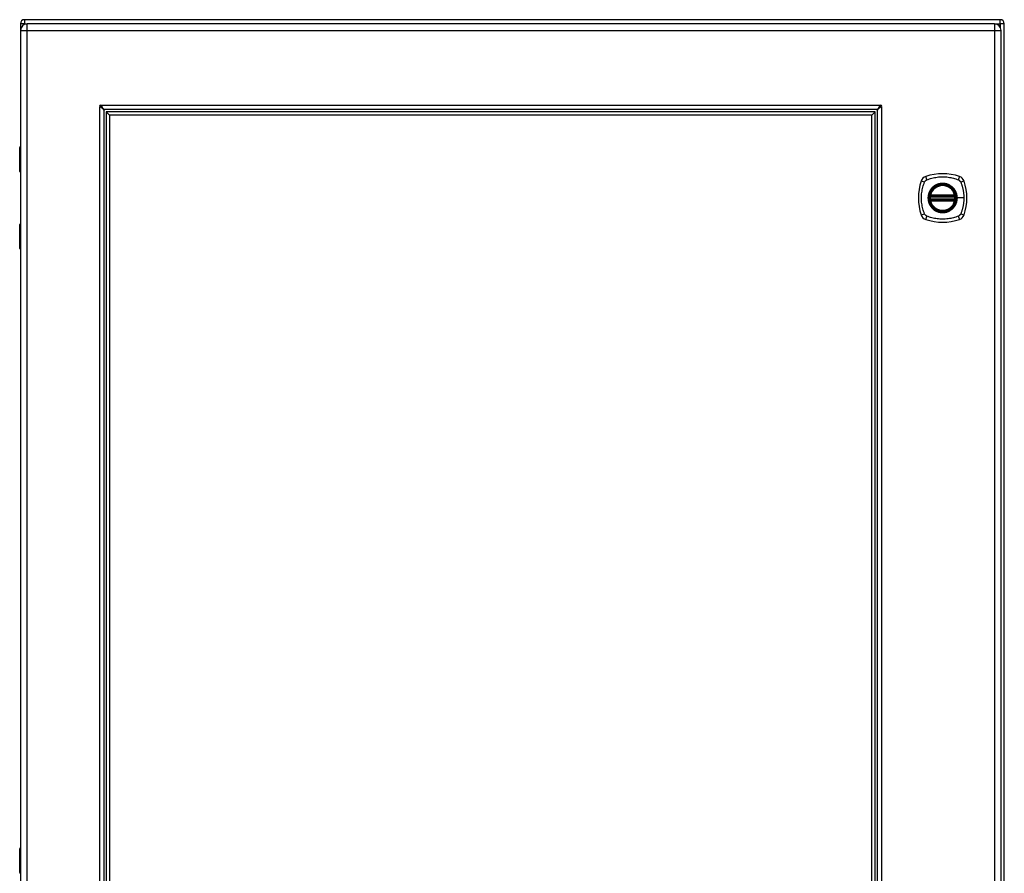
# Model space of a CAD drawing. Header units: inches. Extents: x 23 to 211, y 16 to 130.
# Tile 8 of 11: x 99 to 123, y 83 to 104. Entities that reach past the tile are written whole.
import ezdxf

# ---------------------------------------------------------------- set-up
doc = ezdxf.new("R2010")
doc.units = ezdxf.units.IN
doc.header["$MEASUREMENT"] = 0
doc.layers.add('Visible Edges(ANSI)', color=7, linetype='Continuous', lineweight=25)
doc.layers.add('Visible Tangent Edges(ANSI)', color=7, linetype='Continuous', lineweight=25)

msp = doc.modelspace()

# ---------------------------------------------------------------- linework, layer by layer
at = {"layer": 'Visible Edges(ANSI)'}
for p, q in [((98.711, 103.411), (98.711, 100.411)), ((122.612, 103.51), (98.81, 103.51)), ((122.47, 103.411), (98.874, 103.411)), ((122.711, 43.609), (122.711, 103.411)), ((98.713, 103.25), (98.713, 43.769)), ((122.631, 43.769), (122.631, 103.25)), ((100.744, 101.304), (100.744, 45.715)), ((119.601, 101.322), (100.762, 101.322)), ((100.803, 101.263), (100.881, 101.184)), ((100.803, 101.263), (100.803, 45.756)), ((119.56, 101.263), (100.803, 101.263)), ((100.881, 101.184), (100.881, 45.835)), ((119.481, 101.184), (100.881, 101.184)), ((119.56, 101.263), (119.481, 101.184)), ((119.481, 45.835), (119.481, 101.184)), ((119.56, 45.756), (119.56, 101.263)), ((119.619, 45.715), (119.619, 101.304)), ((98.693, 99.807), (98.693, 100.391)), ((98.713, 99.791), (98.709, 99.791)), ((98.711, 99.791), (98.711, 98.531)), ((120.91, 99.2), (121.503, 99.2)), ((120.914, 99.22), (121.499, 99.22)), ((121.503, 99.122), (120.91, 99.122)), ((121.499, 99.102), (120.914, 99.102)), ((98.693, 97.931), (98.693, 98.515)), ((98.709, 98.531), (98.713, 98.531)), ((98.711, 97.911), (98.711, 83.31)), ((98.693, 82.706), (98.693, 83.29))]:
    msp.add_line(p, q, dxfattribs=at)
at = {"layer": 'Visible Edges(ANSI)', "flags": 128}
for points in [[(100.651, 101.383), (100.65, 101.383), (100.65, 101.383), (100.65, 101.383), (100.65, 101.383), (100.65, 101.383), (100.649, 101.383), (100.649, 101.384), (100.649, 101.384), (100.648, 101.384), (100.648, 101.384), (100.648, 101.384), (100.647, 101.384), (100.647, 101.385), (100.647, 101.385), (100.646, 101.385), (100.646, 101.385), (100.646, 101.385), (100.646, 101.386), (100.645, 101.386), (100.645, 101.386), (100.645, 101.386), (100.645, 101.386), (100.645, 101.386), (100.645, 101.386)], [(100.744, 101.304), (100.743, 101.308), (100.743, 101.311), (100.742, 101.314), (100.741, 101.317), (100.739, 101.321), (100.737, 101.324), (100.734, 101.327), (100.731, 101.33), (100.728, 101.334), (100.725, 101.337), (100.721, 101.34), (100.717, 101.343), (100.712, 101.347), (100.708, 101.35), (100.703, 101.353), (100.698, 101.357), (100.692, 101.36), (100.687, 101.363), (100.681, 101.366), (100.675, 101.37), (100.669, 101.373), (100.663, 101.376), (100.657, 101.379), (100.651, 101.383)], [(100.679, 101.421), (100.679, 101.421), (100.68, 101.421), (100.68, 101.421), (100.68, 101.421), (100.68, 101.42), (100.68, 101.42), (100.68, 101.42), (100.68, 101.42), (100.681, 101.419), (100.681, 101.419), (100.681, 101.419), (100.681, 101.418), (100.682, 101.418), (100.682, 101.418), (100.682, 101.417), (100.682, 101.417), (100.682, 101.417), (100.682, 101.416), (100.683, 101.416), (100.683, 101.416), (100.683, 101.416), (100.683, 101.416), (100.683, 101.415), (100.683, 101.415)], [(100.683, 101.415), (100.686, 101.409), (100.69, 101.403), (100.693, 101.397), (100.696, 101.391), (100.699, 101.385), (100.703, 101.379), (100.706, 101.374), (100.709, 101.368), (100.712, 101.363), (100.716, 101.358), (100.719, 101.354), (100.722, 101.349), (100.726, 101.345), (100.729, 101.341), (100.732, 101.338), (100.735, 101.334), (100.739, 101.332), (100.742, 101.329), (100.745, 101.327), (100.748, 101.325), (100.752, 101.324), (100.755, 101.323), (100.758, 101.322), (100.762, 101.322)], [(119.601, 101.322), (119.604, 101.322), (119.607, 101.323), (119.611, 101.324), (119.614, 101.325), (119.617, 101.327), (119.62, 101.329), (119.624, 101.332), (119.627, 101.334), (119.63, 101.338), (119.633, 101.341), (119.637, 101.345), (119.64, 101.349), (119.643, 101.353), (119.647, 101.358), (119.65, 101.363), (119.653, 101.368), (119.656, 101.374), (119.66, 101.379), (119.663, 101.385), (119.666, 101.391), (119.669, 101.397), (119.673, 101.403), (119.676, 101.409), (119.679, 101.415)], [(119.712, 101.383), (119.706, 101.379), (119.699, 101.376), (119.693, 101.373), (119.687, 101.37), (119.682, 101.366), (119.676, 101.363), (119.67, 101.36), (119.665, 101.357), (119.66, 101.353), (119.655, 101.35), (119.65, 101.347), (119.646, 101.344), (119.642, 101.34), (119.638, 101.337), (119.634, 101.334), (119.631, 101.33), (119.628, 101.327), (119.626, 101.324), (119.624, 101.321), (119.622, 101.317), (119.62, 101.314), (119.619, 101.311), (119.619, 101.308), (119.619, 101.304)], [(119.679, 101.415), (119.679, 101.415), (119.679, 101.416), (119.68, 101.416), (119.68, 101.416), (119.68, 101.416), (119.68, 101.416), (119.68, 101.417), (119.68, 101.417), (119.68, 101.417), (119.681, 101.418), (119.681, 101.418), (119.681, 101.418), (119.681, 101.419), (119.681, 101.419), (119.682, 101.419), (119.682, 101.42), (119.682, 101.42), (119.682, 101.42), (119.682, 101.42), (119.683, 101.421), (119.683, 101.421), (119.683, 101.421), (119.683, 101.421), (119.683, 101.421)], [(119.718, 101.386), (119.718, 101.386), (119.717, 101.386), (119.717, 101.386), (119.717, 101.386), (119.717, 101.386), (119.717, 101.386), (119.716, 101.385), (119.716, 101.385), (119.716, 101.385), (119.716, 101.385), (119.715, 101.385), (119.715, 101.384), (119.715, 101.384), (119.714, 101.384), (119.714, 101.384), (119.714, 101.384), (119.713, 101.384), (119.713, 101.383), (119.713, 101.383), (119.713, 101.383), (119.712, 101.383), (119.712, 101.383), (119.712, 101.383), (119.712, 101.383)], [(120.898, 99.214), (120.898, 99.214), (120.898, 99.214), (120.898, 99.214), (120.898, 99.213), (120.898, 99.213), (120.898, 99.212), (120.898, 99.212), (120.898, 99.211), (120.898, 99.21), (120.897, 99.209), (120.897, 99.208), (120.897, 99.207), (120.897, 99.206), (120.897, 99.205), (120.897, 99.203), (120.896, 99.202), (120.896, 99.201), (120.896, 99.199), (120.896, 99.198), (120.896, 99.196), (120.895, 99.195), (120.895, 99.193), (120.895, 99.191), (120.895, 99.19)], [(121.518, 99.19), (121.518, 99.191), (121.518, 99.193), (121.518, 99.195), (121.518, 99.196), (121.518, 99.198), (121.517, 99.199), (121.517, 99.201), (121.517, 99.202), (121.517, 99.203), (121.517, 99.205), (121.516, 99.206), (121.516, 99.207), (121.516, 99.208), (121.516, 99.209), (121.516, 99.21), (121.516, 99.211), (121.516, 99.212), (121.515, 99.212), (121.515, 99.213), (121.515, 99.213), (121.515, 99.214), (121.515, 99.214), (121.515, 99.214), (121.515, 99.214)], [(120.895, 99.132), (120.895, 99.131), (120.895, 99.129), (120.895, 99.128), (120.896, 99.126), (120.896, 99.125), (120.896, 99.123), (120.896, 99.122), (120.896, 99.12), (120.897, 99.119), (120.897, 99.118), (120.897, 99.116), (120.897, 99.115), (120.897, 99.114), (120.897, 99.113), (120.898, 99.112), (120.898, 99.111), (120.898, 99.11), (120.898, 99.11), (120.898, 99.109), (120.898, 99.109), (120.898, 99.108), (120.898, 99.108), (120.898, 99.108), (120.898, 99.108)], [(121.515, 99.108), (121.515, 99.108), (121.515, 99.108), (121.515, 99.108), (121.515, 99.109), (121.515, 99.109), (121.515, 99.11), (121.516, 99.11), (121.516, 99.111), (121.516, 99.112), (121.516, 99.113), (121.516, 99.114), (121.516, 99.115), (121.516, 99.116), (121.517, 99.118), (121.517, 99.119), (121.517, 99.12), (121.517, 99.122), (121.517, 99.123), (121.518, 99.125), (121.518, 99.126), (121.518, 99.128), (121.518, 99.129), (121.518, 99.131), (121.518, 99.132)]]:
    msp.add_lwpolyline(points, dxfattribs=at)
at = {"layer": 'Visible Edges(ANSI)'}
for radius in [0.32, 0.315]:
    msp.add_circle((121.207, 99.161), radius, dxfattribs=at)
for centre, radius, start, end in [((98.81, 103.411), 0.099, 90, 180), ((98.874, 103.25), 0.161, 90, 180), ((122.47, 103.25), 0.161, 0, 90), ((122.612, 103.411), 0.099, 0, 90), ((100.665, 101.4), 0.025, 56.132, 213.868), ((100.707, 101.359), 0.031, 108.3354, 162.9462), ((119.655, 101.359), 0.031, 17.0538, 71.6646), ((119.697, 101.4), 0.025, 326.132, 123.868), ((100.794, 101.272), 0.105, 132.8394, 137.1606), ((100.794, 101.272), 0.05, 90, 180), ((119.569, 101.272), 0.05, 0, 90), ((119.569, 101.272), 0.105, 42.8394, 47.1606), ((98.713, 100.391), 0.0197, 90.5386, 180), ((98.709, 99.807), 0.0157, 180, 270), ((120.852, 99.516), 0.177, 108.7722, 161.2278), ((121.207, 98.472), 1.28, 71.2278, 108.7722), ((121.561, 99.516), 0.177, 18.7722, 71.2278), ((121.896, 99.161), 1.28, 161.2278, 198.7722), ((121.207, 99.161), 0.313, 13.6344, 166.3656), ((120.518, 99.161), 1.28, 341.2278, 18.7722), ((121.207, 99.161), 0.313, 166.3656, 170.216), ((120.91, 99.212), 0.0118, 170.216, 270), ((120.914, 99.232), 0.0118, 166.3656, 270), ((121.499, 99.232), 0.0118, 270, 13.6344), ((121.503, 99.212), 0.0118, 270, 9.784), ((121.207, 99.161), 0.313, 9.784, 13.6344), ((121.207, 99.161), 0.313, 174.7499, 185.2501), ((120.91, 99.11), 0.0118, 90, 189.784), ((121.207, 99.161), 0.313, 189.784, 193.6344), ((120.914, 99.09), 0.0118, 90, 193.6344), ((121.207, 99.161), 0.313, 193.6344, 346.3656), ((121.499, 99.09), 0.0118, 346.3656, 90), ((121.503, 99.11), 0.0118, 350.216, 90), ((121.207, 99.161), 0.313, 346.3656, 350.216), ((121.207, 99.161), 0.313, 354.7499, 5.2501), ((120.852, 98.806), 0.177, 198.7722, 251.2278), ((121.561, 98.806), 0.177, 288.7722, 341.2278), ((98.709, 98.515), 0.0157, 90, 180), ((121.207, 99.85), 1.28, 251.2278, 288.7722), ((98.713, 97.931), 0.0197, 180, 269.4614), ((98.713, 83.29), 0.0197, 90.5386, 180), ((98.709, 82.706), 0.0157, 180, 270)]:
    msp.add_arc(centre, radius, start, end, dxfattribs=at)
at = {"layer": 'Visible Tangent Edges(ANSI)'}
for p, q in [((98.81, 103.411), (98.711, 103.411)), ((98.81, 103.51), (98.81, 103.411)), ((98.81, 103.411), (98.861, 103.411)), ((98.81, 103.398), (98.81, 103.411)), ((98.874, 103.25), (98.874, 103.411)), ((122.47, 103.411), (122.47, 103.25)), ((122.482, 103.411), (122.612, 103.411)), ((122.612, 103.411), (122.612, 103.51)), ((122.612, 103.411), (122.612, 103.325)), ((122.711, 103.411), (122.612, 103.411)), ((98.713, 103.25), (98.874, 103.25)), ((98.874, 103.25), (122.47, 103.25)), ((98.874, 43.769), (98.874, 103.25)), ((122.47, 103.25), (122.47, 43.769)), ((122.47, 103.25), (122.631, 103.25)), ((100.645, 45.633), (100.645, 101.386)), ((100.679, 101.421), (119.683, 101.421)), ((119.718, 101.386), (119.718, 45.633)), ((98.713, 100.391), (98.693, 100.391)), ((98.693, 99.807), (98.713, 99.807)), ((120.904, 99.213), (120.898, 99.214)), ((120.902, 99.235), (120.914, 99.232)), ((120.91, 99.2), (120.91, 99.211)), ((120.914, 99.22), (120.914, 99.232)), ((121.499, 99.232), (120.914, 99.232)), ((120.914, 99.21), (120.914, 99.22)), ((120.914, 99.21), (121.499, 99.21)), ((121.499, 99.232), (121.511, 99.235)), ((121.499, 99.232), (121.499, 99.22)), ((121.499, 99.22), (121.499, 99.21)), ((121.503, 99.211), (121.503, 99.2)), ((121.515, 99.214), (121.509, 99.213)), ((120.895, 99.19), (120.907, 99.189)), ((120.895, 99.132), (120.907, 99.134)), ((120.898, 99.108), (120.904, 99.109)), ((120.914, 99.09), (120.902, 99.087)), ((120.907, 99.189), (121.507, 99.189)), ((121.507, 99.134), (120.907, 99.134)), ((120.91, 99.112), (120.91, 99.122)), ((120.914, 99.102), (120.914, 99.112)), ((121.499, 99.112), (120.914, 99.112)), ((120.914, 99.09), (120.914, 99.102)), ((120.914, 99.09), (121.499, 99.09)), ((121.499, 99.112), (121.499, 99.102)), ((121.499, 99.102), (121.499, 99.09)), ((121.511, 99.087), (121.499, 99.09)), ((121.503, 99.122), (121.503, 99.112)), ((121.507, 99.189), (121.518, 99.19)), ((121.507, 99.134), (121.518, 99.132)), ((121.509, 99.109), (121.515, 99.108)), ((121.559, 99.161), (121.564, 99.161)), ((121.723, 99.161), (121.564, 99.161)), ((98.713, 98.515), (98.693, 98.515)), ((98.693, 97.931), (98.713, 97.931)), ((98.713, 83.29), (98.693, 83.29)), ((98.693, 82.706), (98.713, 82.706))]:
    msp.add_line(p, q, dxfattribs=at)
at = {"layer": 'Visible Tangent Edges(ANSI)', "flags": 128}
for points in [[(98.713, 100.176), (98.711, 100.176), (98.709, 100.174), (98.708, 100.173), (98.707, 100.171), (98.705, 100.169), (98.704, 100.166), (98.704, 100.163), (98.703, 100.16), (98.702, 100.156), (98.702, 100.153), (98.702, 100.149), (98.702, 100.145), (98.702, 100.142), (98.702, 100.138), (98.702, 100.134), (98.703, 100.131), (98.704, 100.128), (98.704, 100.125), (98.705, 100.122), (98.707, 100.12), (98.708, 100.118), (98.709, 100.116), (98.711, 100.115), (98.713, 100.114)], [(98.713, 100.134), (98.712, 100.135), (98.712, 100.136), (98.712, 100.137), (98.712, 100.138), (98.712, 100.139), (98.712, 100.139), (98.711, 100.14), (98.711, 100.141), (98.711, 100.142), (98.711, 100.143), (98.711, 100.144), (98.711, 100.145), (98.711, 100.146), (98.711, 100.147), (98.711, 100.148), (98.711, 100.149), (98.711, 100.15), (98.712, 100.151), (98.712, 100.152), (98.712, 100.153), (98.712, 100.154), (98.712, 100.155), (98.712, 100.156), (98.713, 100.157)], [(120.818, 99.601), (120.852, 99.615), (120.883, 99.625), (120.914, 99.635), (120.946, 99.644), (120.978, 99.651), (121.01, 99.658), (121.042, 99.664), (121.075, 99.669), (121.108, 99.673), (121.14, 99.675), (121.173, 99.677), (121.206, 99.678), (121.24, 99.677), (121.272, 99.676), (121.305, 99.673), (121.338, 99.669), (121.371, 99.664), (121.403, 99.658), (121.435, 99.652), (121.468, 99.644), (121.499, 99.635), (121.531, 99.625), (121.562, 99.615), (121.595, 99.601)], [(120.767, 98.773), (120.753, 98.806), (120.742, 98.837), (120.733, 98.868), (120.724, 98.9), (120.716, 98.932), (120.709, 98.964), (120.704, 98.997), (120.699, 99.029), (120.695, 99.062), (120.692, 99.095), (120.691, 99.128), (120.69, 99.161), (120.691, 99.194), (120.692, 99.227), (120.695, 99.26), (120.699, 99.293), (120.704, 99.325), (120.709, 99.358), (120.716, 99.39), (120.724, 99.422), (120.733, 99.454), (120.742, 99.485), (120.753, 99.516), (120.767, 99.55)], [(120.767, 99.55), (120.768, 99.552), (120.77, 99.555), (120.771, 99.558), (120.773, 99.561), (120.774, 99.563), (120.776, 99.566), (120.778, 99.568), (120.78, 99.571), (120.782, 99.573), (120.784, 99.575), (120.786, 99.578), (120.788, 99.58), (120.79, 99.582), (120.792, 99.584), (120.795, 99.586), (120.797, 99.588), (120.8, 99.59), (120.802, 99.592), (120.805, 99.593), (120.807, 99.595), (120.81, 99.597), (120.813, 99.598), (120.815, 99.6), (120.818, 99.601)], [(121.559, 99.161), (121.547, 99.07), (121.512, 98.985), (121.456, 98.912), (121.383, 98.856), (121.298, 98.821), (121.206, 98.809), (121.115, 98.821), (121.03, 98.856), (120.957, 98.912), (120.902, 98.985), (120.866, 99.07), (120.855, 99.161), (120.867, 99.253), (120.902, 99.338), (120.958, 99.411), (121.03, 99.466), (121.115, 99.501), (121.207, 99.513), (121.298, 99.501), (121.383, 99.466), (121.456, 99.41), (121.512, 99.337), (121.547, 99.252), (121.559, 99.161)], [(120.979, 99.436), (120.977, 99.434), (120.975, 99.432), (120.973, 99.43), (120.971, 99.428), (120.969, 99.427), (120.967, 99.425), (120.964, 99.423), (120.962, 99.421), (120.96, 99.419), (120.958, 99.417), (120.956, 99.415), (120.954, 99.413), (120.953, 99.411), (120.951, 99.409), (120.949, 99.407), (120.947, 99.405), (120.945, 99.403), (120.943, 99.401), (120.941, 99.399), (120.939, 99.397), (120.937, 99.395), (120.936, 99.393), (120.934, 99.391), (120.932, 99.389)], [(121.434, 99.436), (121.418, 99.448), (121.401, 99.46), (121.384, 99.471), (121.365, 99.48), (121.347, 99.489), (121.328, 99.497), (121.308, 99.503), (121.288, 99.508), (121.268, 99.513), (121.248, 99.516), (121.227, 99.517), (121.207, 99.518), (121.186, 99.517), (121.165, 99.516), (121.145, 99.513), (121.125, 99.508), (121.105, 99.503), (121.085, 99.497), (121.066, 99.489), (121.048, 99.48), (121.03, 99.471), (121.012, 99.46), (120.995, 99.448), (120.979, 99.436)], [(121.481, 99.389), (121.479, 99.391), (121.478, 99.393), (121.476, 99.395), (121.474, 99.397), (121.472, 99.399), (121.47, 99.401), (121.468, 99.403), (121.467, 99.405), (121.465, 99.407), (121.463, 99.409), (121.461, 99.411), (121.459, 99.413), (121.457, 99.415), (121.455, 99.417), (121.453, 99.419), (121.451, 99.421), (121.449, 99.423), (121.447, 99.425), (121.445, 99.427), (121.443, 99.428), (121.441, 99.43), (121.438, 99.432), (121.436, 99.434), (121.434, 99.436)], [(121.595, 99.601), (121.597, 99.6), (121.598, 99.6), (121.599, 99.599), (121.601, 99.598), (121.602, 99.598), (121.603, 99.597), (121.605, 99.596), (121.606, 99.595), (121.607, 99.594), (121.609, 99.594), (121.61, 99.593), (121.611, 99.592), (121.613, 99.591), (121.614, 99.59), (121.615, 99.589), (121.616, 99.588), (121.617, 99.587), (121.619, 99.586), (121.62, 99.585), (121.621, 99.584), (121.622, 99.583), (121.623, 99.582), (121.624, 99.581), (121.625, 99.58)], [(121.625, 99.58), (121.627, 99.579), (121.628, 99.578), (121.629, 99.577), (121.63, 99.575), (121.631, 99.574), (121.632, 99.573), (121.633, 99.572), (121.634, 99.571), (121.635, 99.569), (121.635, 99.568), (121.636, 99.567), (121.637, 99.566), (121.638, 99.564), (121.639, 99.563), (121.64, 99.562), (121.641, 99.561), (121.641, 99.559), (121.642, 99.558), (121.643, 99.557), (121.644, 99.555), (121.645, 99.554), (121.645, 99.552), (121.646, 99.551), (121.647, 99.55)], [(121.647, 99.55), (121.655, 99.532), (121.66, 99.516), (121.666, 99.501), (121.671, 99.485), (121.676, 99.469), (121.681, 99.454), (121.685, 99.438), (121.689, 99.422), (121.693, 99.406), (121.697, 99.39), (121.701, 99.374), (121.704, 99.358), (121.707, 99.342), (121.71, 99.325), (121.712, 99.309), (121.715, 99.293), (121.717, 99.276), (121.718, 99.26), (121.72, 99.244), (121.721, 99.227), (121.722, 99.211), (121.723, 99.194), (121.723, 99.178), (121.723, 99.161)], [(120.932, 99.389), (120.919, 99.373), (120.908, 99.356), (120.897, 99.338), (120.887, 99.32), (120.879, 99.301), (120.871, 99.282), (120.865, 99.263), (120.859, 99.243), (120.855, 99.222), (120.852, 99.202), (120.85, 99.182), (120.85, 99.161), (120.85, 99.14), (120.852, 99.12), (120.855, 99.1), (120.859, 99.079), (120.865, 99.06), (120.871, 99.04), (120.879, 99.021), (120.887, 99.002), (120.897, 98.984), (120.908, 98.966), (120.919, 98.95), (120.932, 98.934)], [(120.902, 99.235), (120.902, 99.234), (120.902, 99.233), (120.902, 99.232), (120.902, 99.231), (120.902, 99.23), (120.902, 99.229), (120.901, 99.228), (120.901, 99.227), (120.901, 99.226), (120.901, 99.225), (120.901, 99.224), (120.901, 99.224), (120.901, 99.223), (120.902, 99.222), (120.902, 99.221), (120.902, 99.22), (120.902, 99.219), (120.902, 99.218), (120.902, 99.217), (120.903, 99.216), (120.903, 99.216), (120.903, 99.215), (120.904, 99.214), (120.904, 99.213)], [(120.904, 99.213), (120.904, 99.213), (120.905, 99.213), (120.905, 99.213), (120.905, 99.213), (120.905, 99.212), (120.905, 99.212), (120.906, 99.212), (120.906, 99.212), (120.906, 99.212), (120.906, 99.212), (120.907, 99.212), (120.907, 99.212), (120.907, 99.211), (120.907, 99.211), (120.908, 99.211), (120.908, 99.211), (120.908, 99.211), (120.908, 99.211), (120.909, 99.211), (120.909, 99.211), (120.909, 99.211), (120.909, 99.211), (120.91, 99.211), (120.91, 99.211)], [(120.907, 99.189), (120.907, 99.189), (120.907, 99.19), (120.907, 99.191), (120.907, 99.192), (120.908, 99.192), (120.908, 99.193), (120.908, 99.194), (120.908, 99.195), (120.908, 99.195), (120.908, 99.196), (120.909, 99.196), (120.909, 99.197), (120.909, 99.198), (120.909, 99.198), (120.909, 99.198), (120.909, 99.199), (120.909, 99.199), (120.91, 99.2), (120.91, 99.2), (120.91, 99.2), (120.91, 99.2), (120.91, 99.2), (120.91, 99.2), (120.91, 99.2)], [(120.91, 99.211), (120.91, 99.211), (120.91, 99.211), (120.91, 99.211), (120.911, 99.211), (120.911, 99.21), (120.911, 99.21), (120.911, 99.21), (120.911, 99.21), (120.911, 99.21), (120.912, 99.21), (120.912, 99.21), (120.912, 99.21), (120.912, 99.21), (120.912, 99.21), (120.912, 99.21), (120.913, 99.21), (120.913, 99.21), (120.913, 99.21), (120.913, 99.21), (120.913, 99.21), (120.913, 99.21), (120.914, 99.21), (120.914, 99.21), (120.914, 99.21)], [(121.564, 99.161), (121.563, 99.171), (121.563, 99.182), (121.562, 99.192), (121.561, 99.202), (121.56, 99.212), (121.558, 99.223), (121.556, 99.233), (121.554, 99.243), (121.552, 99.253), (121.549, 99.263), (121.546, 99.272), (121.542, 99.282), (121.539, 99.292), (121.535, 99.301), (121.531, 99.311), (121.526, 99.32), (121.521, 99.329), (121.516, 99.338), (121.511, 99.347), (121.506, 99.356), (121.5, 99.364), (121.494, 99.373), (121.488, 99.381), (121.481, 99.389)], [(121.499, 99.21), (121.5, 99.21), (121.5, 99.21), (121.5, 99.21), (121.5, 99.21), (121.5, 99.21), (121.5, 99.21), (121.501, 99.21), (121.501, 99.21), (121.501, 99.21), (121.501, 99.21), (121.501, 99.21), (121.501, 99.21), (121.502, 99.21), (121.502, 99.21), (121.502, 99.21), (121.502, 99.21), (121.502, 99.21), (121.502, 99.21), (121.503, 99.21), (121.503, 99.211), (121.503, 99.211), (121.503, 99.211), (121.503, 99.211), (121.503, 99.211)], [(121.503, 99.211), (121.504, 99.211), (121.504, 99.211), (121.504, 99.211), (121.505, 99.211), (121.505, 99.211), (121.505, 99.211), (121.505, 99.211), (121.506, 99.211), (121.506, 99.211), (121.506, 99.211), (121.506, 99.211), (121.507, 99.212), (121.507, 99.212), (121.507, 99.212), (121.507, 99.212), (121.507, 99.212), (121.508, 99.212), (121.508, 99.212), (121.508, 99.212), (121.508, 99.213), (121.509, 99.213), (121.509, 99.213), (121.509, 99.213), (121.509, 99.213)], [(121.503, 99.2), (121.503, 99.2), (121.504, 99.2), (121.504, 99.2), (121.504, 99.2), (121.504, 99.2), (121.504, 99.2), (121.504, 99.199), (121.504, 99.199), (121.504, 99.198), (121.504, 99.198), (121.504, 99.198), (121.505, 99.197), (121.505, 99.196), (121.505, 99.196), (121.505, 99.195), (121.505, 99.195), (121.505, 99.194), (121.506, 99.193), (121.506, 99.192), (121.506, 99.192), (121.506, 99.191), (121.506, 99.19), (121.506, 99.189), (121.507, 99.189)], [(121.509, 99.213), (121.51, 99.214), (121.51, 99.215), (121.51, 99.216), (121.511, 99.216), (121.511, 99.217), (121.511, 99.218), (121.511, 99.219), (121.511, 99.22), (121.512, 99.221), (121.512, 99.222), (121.512, 99.223), (121.512, 99.224), (121.512, 99.224), (121.512, 99.225), (121.512, 99.226), (121.512, 99.227), (121.512, 99.228), (121.512, 99.229), (121.512, 99.23), (121.512, 99.231), (121.511, 99.232), (121.511, 99.233), (121.511, 99.234), (121.511, 99.235)], [(120.904, 99.109), (120.904, 99.108), (120.903, 99.107), (120.903, 99.107), (120.903, 99.106), (120.902, 99.105), (120.902, 99.104), (120.902, 99.103), (120.902, 99.102), (120.902, 99.101), (120.902, 99.101), (120.901, 99.1), (120.901, 99.099), (120.901, 99.098), (120.901, 99.097), (120.901, 99.096), (120.901, 99.095), (120.901, 99.094), (120.902, 99.093), (120.902, 99.092), (120.902, 99.091), (120.902, 99.09), (120.902, 99.089), (120.902, 99.088), (120.902, 99.087)], [(120.91, 99.112), (120.91, 99.112), (120.909, 99.112), (120.909, 99.111), (120.909, 99.111), (120.909, 99.111), (120.908, 99.111), (120.908, 99.111), (120.908, 99.111), (120.908, 99.111), (120.907, 99.111), (120.907, 99.111), (120.907, 99.111), (120.907, 99.111), (120.906, 99.11), (120.906, 99.11), (120.906, 99.11), (120.906, 99.11), (120.905, 99.11), (120.905, 99.11), (120.905, 99.11), (120.905, 99.109), (120.905, 99.109), (120.904, 99.109), (120.904, 99.109)], [(120.91, 99.122), (120.91, 99.122), (120.91, 99.122), (120.91, 99.122), (120.91, 99.122), (120.91, 99.122), (120.91, 99.123), (120.909, 99.123), (120.909, 99.123), (120.909, 99.124), (120.909, 99.124), (120.909, 99.125), (120.909, 99.125), (120.909, 99.126), (120.908, 99.126), (120.908, 99.127), (120.908, 99.128), (120.908, 99.128), (120.908, 99.129), (120.908, 99.13), (120.907, 99.131), (120.907, 99.131), (120.907, 99.132), (120.907, 99.133), (120.907, 99.134)], [(120.914, 99.112), (120.914, 99.112), (120.914, 99.112), (120.913, 99.112), (120.913, 99.112), (120.913, 99.112), (120.913, 99.112), (120.913, 99.112), (120.913, 99.112), (120.912, 99.112), (120.912, 99.112), (120.912, 99.112), (120.912, 99.112), (120.912, 99.112), (120.912, 99.112), (120.911, 99.112), (120.911, 99.112), (120.911, 99.112), (120.911, 99.112), (120.911, 99.112), (120.911, 99.112), (120.91, 99.112), (120.91, 99.112), (120.91, 99.112), (120.91, 99.112)], [(121.481, 98.934), (121.488, 98.942), (121.494, 98.95), (121.5, 98.958), (121.506, 98.967), (121.511, 98.975), (121.516, 98.984), (121.521, 98.993), (121.526, 99.002), (121.531, 99.012), (121.535, 99.021), (121.539, 99.031), (121.542, 99.04), (121.546, 99.05), (121.549, 99.06), (121.552, 99.07), (121.554, 99.08), (121.556, 99.09), (121.558, 99.1), (121.56, 99.11), (121.561, 99.12), (121.562, 99.13), (121.563, 99.141), (121.563, 99.151), (121.564, 99.161)], [(121.503, 99.112), (121.503, 99.112), (121.503, 99.112), (121.503, 99.112), (121.503, 99.112), (121.503, 99.112), (121.502, 99.112), (121.502, 99.112), (121.502, 99.112), (121.502, 99.112), (121.502, 99.112), (121.502, 99.112), (121.501, 99.112), (121.501, 99.112), (121.501, 99.112), (121.501, 99.112), (121.501, 99.112), (121.501, 99.112), (121.5, 99.112), (121.5, 99.112), (121.5, 99.112), (121.5, 99.112), (121.5, 99.112), (121.5, 99.112), (121.499, 99.112)], [(121.507, 99.134), (121.506, 99.133), (121.506, 99.132), (121.506, 99.131), (121.506, 99.131), (121.506, 99.13), (121.506, 99.129), (121.505, 99.128), (121.505, 99.128), (121.505, 99.127), (121.505, 99.126), (121.505, 99.126), (121.505, 99.125), (121.504, 99.125), (121.504, 99.124), (121.504, 99.124), (121.504, 99.123), (121.504, 99.123), (121.504, 99.123), (121.504, 99.122), (121.504, 99.122), (121.504, 99.122), (121.504, 99.122), (121.503, 99.122), (121.503, 99.122)], [(121.509, 99.109), (121.509, 99.109), (121.509, 99.109), (121.509, 99.109), (121.508, 99.11), (121.508, 99.11), (121.508, 99.11), (121.508, 99.11), (121.507, 99.11), (121.507, 99.11), (121.507, 99.11), (121.507, 99.111), (121.507, 99.111), (121.506, 99.111), (121.506, 99.111), (121.506, 99.111), (121.506, 99.111), (121.505, 99.111), (121.505, 99.111), (121.505, 99.111), (121.505, 99.111), (121.504, 99.111), (121.504, 99.112), (121.504, 99.112), (121.503, 99.112)], [(121.511, 99.087), (121.511, 99.088), (121.511, 99.089), (121.511, 99.09), (121.512, 99.091), (121.512, 99.092), (121.512, 99.093), (121.512, 99.094), (121.512, 99.095), (121.512, 99.096), (121.512, 99.097), (121.512, 99.098), (121.512, 99.099), (121.512, 99.1), (121.512, 99.101), (121.512, 99.101), (121.511, 99.102), (121.511, 99.103), (121.511, 99.104), (121.511, 99.105), (121.511, 99.106), (121.51, 99.107), (121.51, 99.107), (121.51, 99.108), (121.509, 99.109)], [(121.723, 99.161), (121.723, 99.145), (121.723, 99.128), (121.722, 99.112), (121.721, 99.095), (121.72, 99.079), (121.718, 99.062), (121.717, 99.046), (121.715, 99.029), (121.712, 99.013), (121.71, 98.997), (121.707, 98.981), (121.704, 98.964), (121.701, 98.948), (121.697, 98.932), (121.693, 98.916), (121.689, 98.9), (121.685, 98.884), (121.681, 98.869), (121.676, 98.853), (121.671, 98.837), (121.666, 98.822), (121.66, 98.806), (121.655, 98.791), (121.647, 98.773)], [(120.818, 98.721), (120.815, 98.723), (120.813, 98.724), (120.81, 98.725), (120.807, 98.727), (120.805, 98.729), (120.802, 98.73), (120.8, 98.732), (120.797, 98.734), (120.795, 98.736), (120.792, 98.738), (120.79, 98.74), (120.788, 98.742), (120.786, 98.745), (120.784, 98.747), (120.782, 98.749), (120.78, 98.752), (120.778, 98.754), (120.776, 98.756), (120.774, 98.759), (120.773, 98.762), (120.771, 98.764), (120.77, 98.767), (120.768, 98.77), (120.767, 98.773)], [(121.595, 98.721), (121.562, 98.707), (121.531, 98.697), (121.499, 98.687), (121.468, 98.678), (121.435, 98.671), (121.403, 98.664), (121.371, 98.658), (121.338, 98.653), (121.305, 98.649), (121.272, 98.647), (121.24, 98.645), (121.206, 98.645), (121.173, 98.645), (121.14, 98.647), (121.108, 98.649), (121.075, 98.653), (121.042, 98.658), (121.01, 98.664), (120.978, 98.671), (120.946, 98.679), (120.914, 98.687), (120.883, 98.697), (120.852, 98.707), (120.818, 98.721)], [(120.932, 98.934), (120.934, 98.931), (120.936, 98.929), (120.937, 98.927), (120.939, 98.925), (120.941, 98.923), (120.943, 98.921), (120.945, 98.919), (120.947, 98.917), (120.949, 98.915), (120.951, 98.913), (120.953, 98.911), (120.954, 98.909), (120.956, 98.907), (120.958, 98.905), (120.96, 98.903), (120.962, 98.901), (120.964, 98.899), (120.967, 98.897), (120.969, 98.896), (120.971, 98.894), (120.973, 98.892), (120.975, 98.89), (120.977, 98.888), (120.979, 98.886)], [(120.979, 98.886), (120.995, 98.874), (121.012, 98.862), (121.03, 98.851), (121.048, 98.842), (121.067, 98.833), (121.086, 98.826), (121.105, 98.819), (121.125, 98.814), (121.145, 98.81), (121.165, 98.807), (121.186, 98.805), (121.207, 98.804), (121.227, 98.805), (121.248, 98.807), (121.268, 98.81), (121.288, 98.814), (121.308, 98.819), (121.328, 98.826), (121.347, 98.833), (121.366, 98.842), (121.384, 98.851), (121.401, 98.862), (121.418, 98.874), (121.434, 98.886)], [(121.434, 98.886), (121.436, 98.888), (121.438, 98.89), (121.441, 98.892), (121.443, 98.894), (121.445, 98.896), (121.447, 98.897), (121.449, 98.899), (121.451, 98.901), (121.453, 98.903), (121.455, 98.905), (121.457, 98.907), (121.459, 98.909), (121.461, 98.911), (121.463, 98.913), (121.465, 98.915), (121.467, 98.917), (121.468, 98.919), (121.47, 98.921), (121.472, 98.923), (121.474, 98.925), (121.476, 98.927), (121.478, 98.929), (121.479, 98.931), (121.481, 98.934)], [(121.647, 98.773), (121.645, 98.77), (121.644, 98.767), (121.642, 98.764), (121.641, 98.762), (121.639, 98.759), (121.637, 98.757), (121.636, 98.754), (121.634, 98.752), (121.632, 98.749), (121.63, 98.747), (121.628, 98.745), (121.625, 98.742), (121.623, 98.74), (121.621, 98.738), (121.619, 98.736), (121.616, 98.734), (121.614, 98.732), (121.611, 98.731), (121.609, 98.729), (121.606, 98.727), (121.603, 98.725), (121.601, 98.724), (121.598, 98.723), (121.595, 98.721)], [(98.713, 98.208), (98.711, 98.207), (98.709, 98.206), (98.708, 98.204), (98.707, 98.202), (98.705, 98.2), (98.704, 98.197), (98.704, 98.195), (98.703, 98.191), (98.702, 98.188), (98.702, 98.184), (98.702, 98.181), (98.702, 98.177), (98.702, 98.173), (98.702, 98.169), (98.702, 98.166), (98.703, 98.162), (98.704, 98.159), (98.704, 98.156), (98.705, 98.154), (98.707, 98.151), (98.708, 98.149), (98.709, 98.148), (98.711, 98.147), (98.713, 98.146)], [(98.713, 98.166), (98.712, 98.166), (98.712, 98.167), (98.712, 98.168), (98.712, 98.169), (98.712, 98.17), (98.712, 98.171), (98.711, 98.172), (98.711, 98.173), (98.711, 98.174), (98.711, 98.175), (98.711, 98.176), (98.711, 98.177), (98.711, 98.178), (98.711, 98.179), (98.711, 98.18), (98.711, 98.181), (98.711, 98.182), (98.712, 98.183), (98.712, 98.184), (98.712, 98.185), (98.712, 98.186), (98.712, 98.186), (98.712, 98.187), (98.713, 98.188)], [(98.713, 83.075), (98.711, 83.075), (98.709, 83.073), (98.708, 83.072), (98.707, 83.07), (98.705, 83.068), (98.704, 83.065), (98.704, 83.062), (98.703, 83.059), (98.702, 83.055), (98.702, 83.052), (98.702, 83.048), (98.702, 83.044), (98.702, 83.041), (98.702, 83.037), (98.702, 83.033), (98.703, 83.03), (98.704, 83.027), (98.704, 83.024), (98.705, 83.021), (98.707, 83.019), (98.708, 83.017), (98.709, 83.015), (98.711, 83.014), (98.713, 83.013)], [(98.713, 83.033), (98.712, 83.034), (98.712, 83.035), (98.712, 83.036), (98.712, 83.037), (98.712, 83.038), (98.712, 83.038), (98.711, 83.039), (98.711, 83.04), (98.711, 83.041), (98.711, 83.042), (98.711, 83.043), (98.711, 83.044), (98.711, 83.045), (98.711, 83.046), (98.711, 83.047), (98.711, 83.048), (98.711, 83.049), (98.712, 83.05), (98.712, 83.051), (98.712, 83.052), (98.712, 83.053), (98.712, 83.054), (98.712, 83.055), (98.713, 83.056)]]:
    msp.add_lwpolyline(points, dxfattribs=at)
at = {"layer": 'Visible Tangent Edges(ANSI)'}
for radius in [0.346, 0.342, 0.325, 0.324]:
    msp.add_circle((121.207, 99.161), radius, dxfattribs=at)
for centre, radius, start, end in [((100.707, 101.359), 0.062, 113.2845, 157.3459), ((119.655, 101.359), 0.062, 22.6541, 66.7155), ((121.207, 99.161), 0.301, 13.6344, 166.3656), ((121.207, 99.161), 0.301, 174.7499, 185.2501), ((121.207, 99.161), 0.301, 193.6344, 346.3656), ((121.207, 99.161), 0.301, 354.7499, 5.2501)]:
    msp.add_arc(centre, radius, start, end, dxfattribs=at)
for centre, major_axis, ratio, start_param, end_param in [((120.832, 99.573), (-0.037, 0.112), 0.042597, 0.170073, 1.307344), ((121.581, 99.573), (0.037, 0.112), 0.042597, 4.975842, 6.113112), ((120.794, 99.535), (-0.112, 0.037), 0.042597, 4.975842, 6.113112), ((121.619, 99.535), (0.112, 0.037), 0.042597, 0.170073, 1.307344), ((120.899, 99.214), (0.00773, 0.00893), 0.431674, 4.96723, 6.283185), ((120.91, 99.209), (0.0021, 0.0116), 0.025638, 0, 1.426581), ((121.503, 99.209), (-0.0021, 0.0116), 0.025638, 4.856604, 6.283185), ((121.515, 99.214), (-0.00773, 0.00893), 0.431674, 0, 1.315955), ((120.899, 99.108), (0.00773, -0.00893), 0.431674, 0, 1.315955), ((120.91, 99.113), (0.0021, -0.0116), 0.025638, 4.856604, 6.283185), ((121.503, 99.113), (-0.0021, -0.0116), 0.025638, 0, 1.426581), ((121.515, 99.108), (-0.00773, -0.00893), 0.431674, 4.96723, 6.283185), ((120.794, 98.787), (-0.112, -0.037), 0.042597, 0.170073, 1.307344), ((120.832, 98.749), (-0.037, -0.112), 0.042597, 4.975842, 6.113112), ((121.581, 98.749), (0.037, -0.112), 0.042597, 0.170073, 1.307344), ((121.619, 98.787), (0.112, -0.037), 0.042597, 4.975842, 6.113112)]:
    msp.add_ellipse(centre, major_axis=major_axis, ratio=ratio, start_param=start_param, end_param=end_param, dxfattribs=at)

doc.saveas('drawing.dxf')
